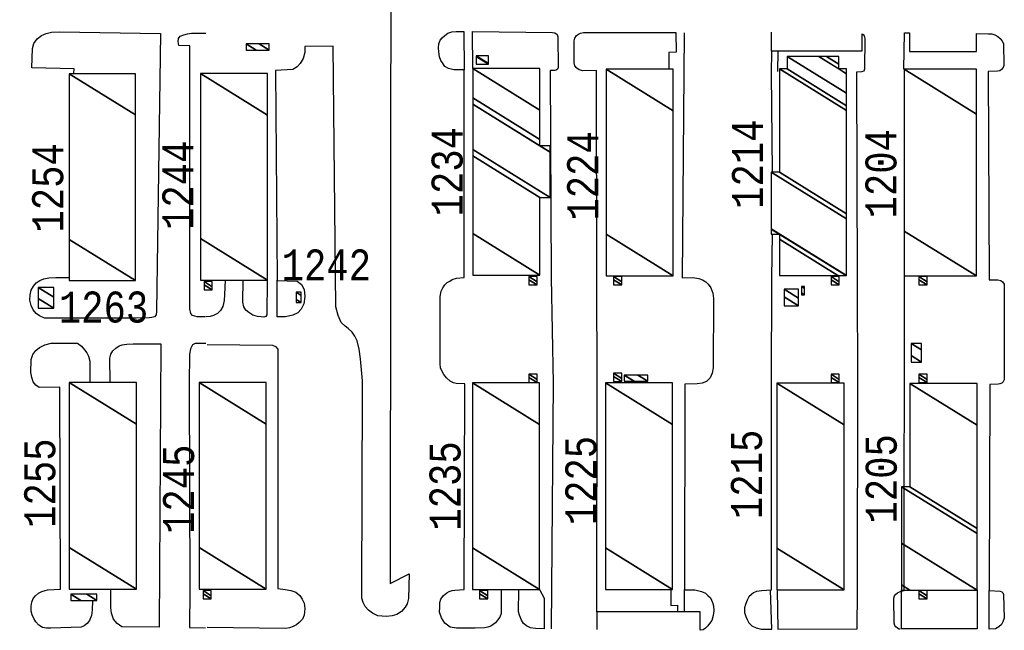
# Model space of a CAD drawing. Extents: x -0.5 to 41.9, y -0.5 to 29.8.
# Tile 10 of 128: x 4.642 to 5.178, y 7.752 to 8.083. Entities that reach past the tile are written whole.
import ezdxf
from ezdxf.enums import TextEntityAlignment as Align

# ---------------------------------------------------------------- set-up
doc = ezdxf.new("R2010")
doc.units = 0
doc.header["$MEASUREMENT"] = 0
for name, color, linetype in [('11', 2, 'CONTINUOUS'), ('21', 5, 'CONTINUOUS'), ('23', 1, 'CONTINUOUS')]:
    doc.layers.add(name, color=color, linetype=linetype)
doc.styles.add('MONOTXT', font='MONOTXT', dxfattribs={"height": 0.2})

msp = doc.modelspace()

# ---------------------------------------------------------------- linework, layer by layer
at = {"layer": '11'}
for p, q in [((5.05096, 8.06633), (5.05082, 8.05432)), ((5.05451, 8.05528), (5.05458, 8.06633)), ((5.05087, 8.05412), (5.05127, 8.0007)), ((5.00365, 7.76161), (5.00374, 7.7736))]:
    msp.add_line(p, q, dxfattribs=at)
for points in [[(4.84402, 8.15369), (4.84375, 7.77693), (4.85405, 7.78216), (4.85377, 7.76874), (4.85293, 7.76598), (4.85183, 7.76406), (4.8499, 7.76173), (4.84735, 7.7601), (4.8449, 7.75928), (4.84173, 7.75908), (4.83937, 7.75911), (4.83703, 7.7594), (4.83411, 7.76078), (4.83193, 7.76247), (4.83015, 7.76436), (4.82897, 7.76654), (4.82835, 7.769), (4.82829, 7.77261), (4.82876, 7.88217), (4.82861, 7.88701), (4.82767, 7.89907), (4.82688, 7.90433), (4.82577, 7.9088), (4.82453, 7.91133), (4.82313, 7.91356), (4.82095, 7.9156), (4.81923, 7.91684), (4.81718, 7.91884), (4.81544, 7.92255), (4.8142, 7.92723), (4.81269, 8.06895), (4.7973, 8.06882), (4.79733, 8.0655), (4.79636, 8.06227), (4.79477, 8.05953), (4.79324, 8.05779), (4.79087, 8.05634), (4.78147, 8.05576), (4.78229, 7.94155), (4.79309, 7.94127), (4.79562, 7.93947), (4.79698, 7.93682), (4.79737, 7.93292), (4.79688, 7.929), (4.79538, 7.92598), (4.79351, 7.92414), (4.79077, 7.92276), (4.78687, 7.92192), (4.78233, 7.92192), (4.78227, 7.9418)], [(4.67181, 8.05405), (4.67189, 8.05661), (4.64887, 8.05718), (4.64925, 8.06777), (4.65001, 8.07052), (4.65183, 8.07293), (4.65423, 8.07475), (4.65676, 8.07592), (4.65959, 8.07655), (4.66408, 8.07684), (4.71887, 8.07589), (4.71676, 7.92488), (4.71652, 7.92301), (4.71557, 7.92193), (4.71417, 7.92158), (4.71277, 7.92132), (4.70558, 7.92107), (4.6559, 7.92116), (4.65316, 7.92237), (4.65137, 7.9237), (4.64975, 7.92561), (4.64867, 7.92798), (4.64791, 7.93086), (4.64809, 7.93384), (4.64851, 7.93632), (4.64985, 7.93863), (4.65136, 7.94041), (4.65325, 7.94168), (4.65553, 7.94259), (4.65824, 7.94303), (4.66202, 7.94318), (4.66927, 7.9432)], [(4.7434, 7.92184), (4.7389, 7.92185), (4.73634, 7.92268), (4.73547, 7.92361), (4.7349, 7.92625), (4.73491, 8.06923), (4.72886, 8.06931), (4.72845, 8.07147), (4.72872, 8.07316), (4.72959, 8.07438), (4.73161, 8.07517), (4.73361, 8.07566), (4.73573, 8.07598), (4.74345, 8.07599)], [(4.90413, 7.77309), (4.90412, 7.76061), (4.90329, 7.75861), (4.90205, 7.75693), (4.90096, 7.75552), (4.89976, 7.75462), (4.89851, 7.75369), (4.89674, 7.7533), (4.89499, 7.75286), (4.89001, 7.75261), (4.88538, 7.75262), (4.87987, 7.75258), (4.87638, 7.75326), (4.8734, 7.75531), (4.87156, 7.75824), (4.87061, 7.76134), (4.87064, 7.76409), (4.87073, 7.76654), (4.87122, 7.76843), (4.87271, 7.77042), (4.87459, 7.77181), (4.87588, 7.77251), (4.87736, 7.77311), (4.87882, 7.77328), (4.88398, 7.77366), (4.88433, 7.88538), (4.87952, 7.88561), (4.87807, 7.88592), (4.87627, 7.88688), (4.87429, 7.88867), (4.8729, 7.89046), (4.87193, 7.89224), (4.87103, 7.89414), (4.87084, 7.89641), (4.87083, 7.93299), (4.8715, 7.93581), (4.87232, 7.9377), (4.87345, 7.93931), (4.87479, 7.94052), (4.87618, 7.94135), (4.87751, 7.94211), (4.87984, 7.94288), (4.88398, 7.9433), (4.88394, 8.0562), (4.87842, 8.05617), (4.87535, 8.05679), (4.87353, 8.05801), (4.87217, 8.05986), (4.87125, 8.06125), (4.87053, 8.06325), (4.87017, 8.06587), (4.87008, 8.06808), (4.87026, 8.07024), (4.87092, 8.07221), (4.8719, 8.07351), (4.87344, 8.07485), (4.87499, 8.07604), (4.87726, 8.07684), (4.87964, 8.07704), (4.88369, 8.07704), (4.88389, 8.05615)], [(4.88864, 8.05685), (4.88854, 8.07704), (4.9319, 8.0765), (4.93329, 8.07622), (4.9345, 8.07533), (4.93489, 8.07413), (4.93506, 8.05733), (4.93464, 8.05644), (4.9339, 8.05598), (4.93325, 8.05584), (4.93078, 8.0558), (4.93124, 7.94311), (4.93231, 7.88579), (4.93119, 7.75233)], [(4.95604, 7.76161), (4.95604, 7.77325), (4.95625, 7.8854), (4.9561, 7.94258), (4.95584, 8.05576), (4.94844, 8.05561), (4.94649, 8.0561), (4.94525, 8.05695), (4.94419, 8.0583), (4.94375, 8.05985), (4.94367, 8.07197), (4.94402, 8.07342), (4.94504, 8.07473), (4.94603, 8.0755), (4.94722, 8.07613), (4.94886, 8.07649), (4.99901, 8.07641), (4.99909, 8.06564), (4.99517, 8.06555), (4.99513, 8.05655)], [(5.00349, 8.07624), (5.00248, 7.94308), (5.0082, 7.94319), (5.01149, 7.94268), (5.01349, 7.94194), (5.01537, 7.94086), (5.01652, 7.93969), (5.01809, 7.9377), (5.01916, 7.93468), (5.01938, 7.93181), (5.01921, 7.89412), (5.01875, 7.89121), (5.0176, 7.88867), (5.01562, 7.88678), (5.01334, 7.88589), (5.01067, 7.88539), (5.0039, 7.88534), (5.00375, 7.77359), (5.0094, 7.77347), (5.01291, 7.77267), (5.01507, 7.77168), (5.01647, 7.7705), (5.0179, 7.7691), (5.01894, 7.76661), (5.01946, 7.76478), (5.01957, 7.76214), (5.01935, 7.7596), (5.01851, 7.75687), (5.01736, 7.75521), (5.01631, 7.75391), (5.01512, 7.75272), (5.01384, 7.75182), (5.01218, 7.7515), (5.01218, 7.76161), (4.95604, 7.76161), (4.95604, 7.75196)], [(5.05406, 7.77331), (5.0544, 7.75217), (5.09753, 7.75229), (5.09776, 7.7728), (5.09787, 7.88492), (5.09775, 7.94182), (5.09729, 8.05499), (5.10007, 8.05515), (5.10139, 8.05566), (5.10178, 8.05658), (5.1019, 8.07311), (5.10174, 8.07397), (5.10131, 8.07472), (5.10066, 8.07541), (5.10011, 8.07556), (5.10009, 8.06629), (5.051, 8.06629), (5.051, 8.07665)], [(5.12288, 8.05651), (5.12322, 8.07625), (5.12596, 8.07629), (5.12596, 8.06618), (5.16245, 8.06618), (5.16244, 8.0758), (5.16899, 8.07575), (5.17071, 8.07567), (5.1724, 8.07512), (5.17397, 8.07421), (5.17522, 8.07311), (5.17632, 8.07176), (5.17703, 8.0705), (5.17731, 8.05849), (5.17687, 8.05732), (5.17606, 8.05627), (5.17511, 8.05565), (5.17392, 8.05544), (5.16884, 8.05524), (5.16927, 7.94201), (5.174, 7.94204), (5.17566, 7.94166), (5.17663, 7.94092), (5.17748, 7.93972), (5.17754, 7.88758), (5.1769, 7.88653), (5.17616, 7.88587), (5.17514, 7.88542), (5.17418, 7.88521), (5.16964, 7.88508), (5.16936, 7.77307), (5.17527, 7.77276), (5.17611, 7.77245), (5.17681, 7.77188), (5.17713, 7.77104), (5.17748, 7.75808), (5.17679, 7.75611), (5.17593, 7.75459), (5.17461, 7.75348), (5.17276, 7.75232), (5.16923, 7.75219), (5.16936, 7.77312)], [(5.05127, 7.96656), (5.05104, 7.94312), (5.05087, 7.8846), (5.05075, 7.77335), (5.04568, 7.77303), (5.04433, 7.77286), (5.04281, 7.77252), (5.0412, 7.77186), (5.04014, 7.77092), (5.03866, 7.76964), (5.03773, 7.76797), (5.03678, 7.76561), (5.03641, 7.76363), (5.03638, 7.76113), (5.03707, 7.75899), (5.03768, 7.75735), (5.0387, 7.75559), (5.04032, 7.75391), (5.04259, 7.75277), (5.04543, 7.75204), (5.05117, 7.75209), (5.05047, 7.7733)], [(5.12101, 7.75213), (5.12045, 7.75213), (5.1194, 7.75266), (5.11849, 7.75343), (5.11806, 7.7542), (5.11767, 7.75541), (5.11756, 7.76893), (5.11789, 7.77024), (5.11845, 7.77103), (5.11946, 7.77188), (5.12056, 7.77241), (5.12166, 7.77281), (5.12305, 7.77319), (5.12323, 7.94416)], [(4.75408, 7.9418), (4.75377, 7.93402), (4.75355, 7.93069), (4.75282, 7.92752), (4.75157, 7.9254), (4.7498, 7.9237), (4.74776, 7.92267), (4.74582, 7.92201), (4.74371, 7.92183)], [(4.77696, 7.9418), (4.77675, 7.92288), (4.77613, 7.92214), (4.77502, 7.92165), (4.77369, 7.92181), (4.77164, 7.92205), (4.76905, 7.92286), (4.76684, 7.92422), (4.76535, 7.92549), (4.76419, 7.92739), (4.76362, 7.92981), (4.76389, 7.9419)], [(4.68187, 7.7677), (4.68178, 7.76248), (4.68136, 7.75948), (4.68038, 7.75691), (4.67909, 7.75528), (4.67741, 7.75386), (4.67583, 7.75317), (4.65922, 7.75263), (4.65702, 7.75273), (4.65483, 7.753), (4.65273, 7.75422), (4.65115, 7.75606), (4.65004, 7.75784), (4.64915, 7.75983), (4.64865, 7.7619), (4.64865, 7.76456), (4.64902, 7.76677), (4.64977, 7.76873), (4.65101, 7.77026), (4.65255, 7.77172), (4.65445, 7.77261), (4.65616, 7.77317), (4.65742, 7.77343), (4.66456, 7.77393), (4.66419, 7.88359), (4.653, 7.88347), (4.65115, 7.88476), (4.6497, 7.88661), (4.649, 7.88885), (4.6485, 7.89154), (4.64862, 7.89865), (4.64958, 7.90147), (4.6512, 7.90351), (4.65319, 7.90517), (4.65597, 7.90661), (4.65938, 7.90749), (4.66533, 7.90758), (4.67382, 7.90749), (4.67601, 7.90591), (4.67758, 7.90399), (4.6789, 7.90224), (4.67977, 7.90049), (4.68052, 7.89785), (4.68056, 7.88613)], [(4.6915, 7.88622), (4.69133, 7.89942), (4.69186, 7.9016), (4.69307, 7.90346), (4.69456, 7.90486), (4.6964, 7.90609), (4.69811, 7.90666), (4.7006, 7.90697), (4.7041, 7.90722), (4.71058, 7.90723), (4.71907, 7.90723), (4.71818, 7.75329), (4.69789, 7.75343), (4.69527, 7.75517), (4.69328, 7.7576), (4.69231, 7.76082), (4.69194, 7.76379), (4.69194, 7.77374)], [(4.74349, 7.90731), (4.73771, 7.9074), (4.73622, 7.90661), (4.73517, 7.90451), (4.73465, 7.90162), (4.73447, 7.88572), (4.73483, 7.77343), (4.73473, 7.75308), (4.7434, 7.75291)], [(4.74417, 7.90679), (4.7798, 7.90647), (4.78149, 7.90573), (4.78258, 7.90426), (4.78268, 7.7742), (4.78659, 7.7737), (4.78979, 7.77313), (4.79249, 7.77218), (4.79456, 7.77046), (4.79594, 7.76841), (4.79704, 7.76618), (4.7973, 7.76327), (4.79705, 7.75978), (4.79599, 7.75751), (4.79433, 7.75575), (4.79273, 7.75441), (4.79101, 7.75354), (4.78895, 7.75283), (4.78704, 7.7525), (4.74426, 7.75294)], [(4.92485, 7.77362), (4.92752, 7.76905), (4.92744, 7.75234), (4.92265, 7.75242), (4.91993, 7.75285), (4.91786, 7.75386), (4.91628, 7.75528), (4.91507, 7.75703), (4.91395, 7.75969), (4.91354, 7.76152), (4.91365, 7.77357)], [(4.99632, 7.77351), (4.99632, 7.76505), (4.99995, 7.76517), (4.99985, 7.76161)], [(5.1627, 7.77341), (5.16271, 7.75228), (5.12167, 7.75229), (5.12167, 7.77358)]]:
    msp.add_lwpolyline(points, dxfattribs=at)

# ---------------------------------------------------------------- texts
at = {"layer": '23', "style": 'MONOTXT', "width": 0.833333}
for s, p in [('1214', (5.03785, 8.00486)), ('1234', (4.87467, 8.00076)), ('1224', (4.94823, 7.99847)), ('1204', (5.11049, 7.99964)), ('1254', (4.65758, 7.99195)), ('1244', (4.72823, 7.99337)), ('1215', (5.03738, 7.83626)), ('1255', (4.65326, 7.83148)), ('1225', (4.94739, 7.83288)), ('1205', (5.11064, 7.83383)), ('1245', (4.72872, 7.82815)), ('1235', (4.87353, 7.82993))]:
    msp.add_text(s, height=0.016843, rotation=90, dxfattribs=at).set_placement(p, align=Align.MIDDLE)
for s, p in [('1242', (4.80903, 7.95019)), ('1263', (4.68794, 7.92721))]:
    msp.add_text(s, height=0.016843, dxfattribs=at).set_placement(p, align=Align.MIDDLE)

# ---------------------------------------------------------------- meshes
at = {"layer": '21'}
mesh = msp.add_polyface(dxfattribs=at)
corners = [(4.76554, 8.06681), (4.77097, 8.06681), (4.76554, 8.07017), (4.77789, 8.06681), (4.77246, 8.07017), (4.77789, 8.07017), (4.77789, 8.07017)]
mesh.append_faces([[corners[k] for k in face] for face in [(0, 0, 1, 2), (2, 1, 3, 4), (4, 3, 6, 5)]], dxfattribs={"vtx0": -1, "vtx2": -1})
mesh = msp.add_polyface(dxfattribs=at)
corners = [(4.8905, 8.05919), (4.89723, 8.05919), (4.8905, 8.06337), (4.8905, 8.06368), (4.89723, 8.0595), (4.8905, 8.06368), (4.89723, 8.06368)]
mesh.append_faces([[corners[k] for k in face] for face in [(0, 0, 1, 2), (2, 1, 4, 5), (3, 4, 6, 6)]], dxfattribs={"vtx0": -1, "vtx2": -1})
mesh = msp.add_polyface(dxfattribs=at)
corners = [(5.05533, 7.94436), (5.08706, 7.94436), (5.05533, 7.96403), (5.05084, 7.96682), (5.09155, 7.94436), (5.05533, 7.96682), (5.05084, 7.9696), (5.09182, 7.94436), (5.05084, 7.96977), (5.09182, 7.97509), (5.05084, 8.0005), (5.09182, 7.97788), (5.05533, 8.0005), (5.09182, 8.03402), (5.05533, 8.05665), (5.09182, 8.03663), (5.05954, 8.05665), (5.09182, 8.04337), (5.05954, 8.06338), (5.09182, 8.05404), (5.07674, 8.06338), (5.08761, 8.05665), (5.09182, 8.05665), (5.08095, 8.06338), (5.08761, 8.05926), (5.09182, 8.05665), (5.08761, 8.06338)]
mesh.append_faces([[corners[k] for k in face] for face in [(0, 0, 1, 2), (3, 3, 5, 6), (2, 1, 4, 5), (6, 4, 7, 8), (8, 7, 9, 10), (10, 9, 11, 12), (12, 11, 13, 14), (14, 13, 15, 16), (16, 15, 17, 18), (18, 17, 19, 20), (20, 21, 24, 23), (21, 19, 25, 22), (23, 24, 26, 26)]], dxfattribs={"vtx0": -1, "vtx2": -1})
mesh = msp.add_polyface(dxfattribs=at)
corners = [(4.88867, 7.94461), (4.92516, 7.94461), (4.88867, 7.96723), (4.92516, 7.98671), (4.88867, 8.00934), (4.93077, 7.98671), (4.88867, 8.01282), (4.92516, 8.01479), (4.93077, 8.01131), (4.88867, 8.03741), (4.92516, 8.01827), (4.93077, 8.01479), (4.88867, 8.04089), (4.92516, 8.03427), (4.88867, 8.05689), (4.92516, 8.05689), (4.92516, 8.05689)]
mesh.append_faces([[corners[k] for k in face] for face in [(0, 0, 1, 2), (2, 1, 3, 4), (4, 3, 5, 6), (6, 5, 8, 9), (9, 7, 10, 12), (7, 8, 11, 11), (12, 10, 13, 14), (14, 13, 16, 15)]], dxfattribs={"vtx0": -1, "vtx2": -1})
mesh = msp.add_polyface(dxfattribs=at)
corners = [(4.96105, 7.94422), (4.99755, 7.94422), (4.96105, 7.96685), (4.99755, 8.03388), (4.96105, 8.05651), (4.99755, 8.05651), (4.99755, 8.05651)]
mesh.append_faces([[corners[k] for k in face] for face in [(0, 0, 1, 2), (2, 1, 3, 4), (4, 3, 6, 5)]], dxfattribs={"vtx0": -1, "vtx2": -1})
mesh = msp.add_polyface(dxfattribs=at)
corners = [(5.12317, 7.94414), (5.16247, 7.94414), (5.12317, 7.9685), (5.16247, 8.03206), (5.12317, 8.05642), (5.16247, 8.05642), (5.16247, 8.05642)]
mesh.append_faces([[corners[k] for k in face] for face in [(0, 0, 1, 2), (2, 1, 3, 4), (4, 3, 6, 5)]], dxfattribs={"vtx0": -1, "vtx2": -1})
mesh = msp.add_polyface(dxfattribs=at)
corners = [(4.66929, 7.94159), (4.70522, 7.94159), (4.66929, 7.96387), (4.70522, 8.0316), (4.66929, 8.05387), (4.70522, 8.05387), (4.70522, 8.05387)]
mesh.append_faces([[corners[k] for k in face] for face in [(0, 0, 1, 2), (2, 1, 3, 4), (4, 3, 6, 5)]], dxfattribs={"vtx0": -1, "vtx2": -1})
mesh = msp.add_polyface(dxfattribs=at)
corners = [(4.74055, 7.94187), (4.77705, 7.94187), (4.74055, 7.9645), (4.77705, 8.03153), (4.74055, 8.05416), (4.77705, 8.05416), (4.77705, 8.05416)]
mesh.append_faces([[corners[k] for k in face] for face in [(0, 0, 1, 2), (2, 1, 3, 4), (4, 3, 6, 5)]], dxfattribs={"vtx0": -1, "vtx2": -1})
mesh = msp.add_polyface(dxfattribs=at)
corners = [(4.91918, 7.93925), (4.92367, 7.93925), (4.91918, 7.94204), (4.91918, 7.94375), (4.92367, 7.94096), (4.91918, 7.94375), (4.92367, 7.94375)]
mesh.append_faces([[corners[k] for k in face] for face in [(0, 0, 1, 2), (2, 1, 4, 5), (3, 4, 6, 6)]], dxfattribs={"vtx0": -1, "vtx2": -1})
mesh = msp.add_polyface(dxfattribs=at)
corners = [(4.96515, 7.93925), (4.96965, 7.93925), (4.96515, 7.94204), (4.96515, 7.94375), (4.96965, 7.94096), (4.96515, 7.94375), (4.96965, 7.94375)]
mesh.append_faces([[corners[k] for k in face] for face in [(0, 0, 1, 2), (2, 1, 4, 5), (3, 4, 6, 6)]], dxfattribs={"vtx0": -1, "vtx2": -1})
mesh = msp.add_polyface(dxfattribs=at)
corners = [(5.08337, 7.93925), (5.08786, 7.93925), (5.08337, 7.94204), (5.08337, 7.94375), (5.08786, 7.94096), (5.08337, 7.94375), (5.08786, 7.94375)]
mesh.append_faces([[corners[k] for k in face] for face in [(0, 0, 1, 2), (2, 1, 4, 5), (3, 4, 6, 6)]], dxfattribs={"vtx0": -1, "vtx2": -1})
mesh = msp.add_polyface(dxfattribs=at)
corners = [(5.13115, 7.93925), (5.13564, 7.93925), (5.13115, 7.94204), (5.13115, 7.94375), (5.13564, 7.94096), (5.13115, 7.94375), (5.13564, 7.94375)]
mesh.append_faces([[corners[k] for k in face] for face in [(0, 0, 1, 2), (2, 1, 4, 5), (3, 4, 6, 6)]], dxfattribs={"vtx0": -1, "vtx2": -1})
mesh = msp.add_polyface(dxfattribs=at)
corners = [(4.65245, 7.92659), (4.66088, 7.92659), (4.65245, 7.93181), (4.65245, 7.93782), (4.66088, 7.9326), (4.65245, 7.93782), (4.66088, 7.93782)]
mesh.append_faces([[corners[k] for k in face] for face in [(0, 0, 1, 2), (2, 1, 4, 5), (3, 4, 6, 6)]], dxfattribs={"vtx0": -1, "vtx2": -1})
mesh = msp.add_polyface(dxfattribs=at)
corners = [(4.74256, 7.93655), (4.74705, 7.93655), (4.74256, 7.93933), (4.74256, 7.94104), (4.74705, 7.93825), (4.74256, 7.94104), (4.74705, 7.94104)]
mesh.append_faces([[corners[k] for k in face] for face in [(0, 0, 1, 2), (2, 1, 4, 5), (3, 4, 6, 6)]], dxfattribs={"vtx0": -1, "vtx2": -1})
mesh = msp.add_polyface(dxfattribs=at)
corners = [(5.0578, 7.92785), (5.06566, 7.92785), (5.0578, 7.93273), (5.0578, 7.93683), (5.06566, 7.93196), (5.0578, 7.93683), (5.06566, 7.93683)]
mesh.append_faces([[corners[k] for k in face] for face in [(0, 0, 1, 2), (2, 1, 4, 5), (3, 4, 6, 6)]], dxfattribs={"vtx0": -1, "vtx2": -1})
mesh = msp.add_polyface(dxfattribs=at)
corners = [(5.06722, 7.93383), (5.0689, 7.93383), (5.06722, 7.93488), (5.06722, 7.93833), (5.0689, 7.93728), (5.06722, 7.93833), (5.0689, 7.93833)]
mesh.append_faces([[corners[k] for k in face] for face in [(0, 0, 1, 2), (2, 1, 4, 5), (3, 4, 6, 6)]], dxfattribs={"vtx0": -1, "vtx2": -1})
mesh = msp.add_polyface(dxfattribs=at)
corners = [(4.79256, 7.92961), (4.79536, 7.92961), (4.79256, 7.93135), (4.79536, 7.93348), (4.79256, 7.93522), (4.79536, 7.93522), (4.79536, 7.93522)]
mesh.append_faces([[corners[k] for k in face] for face in [(0, 0, 1, 2), (2, 1, 3, 4), (4, 3, 6, 5)]], dxfattribs={"vtx0": -1, "vtx2": -1})
mesh = msp.add_polyface(dxfattribs=at)
corners = [(5.12697, 7.89733), (5.13259, 7.89733), (5.12697, 7.90081), (5.12697, 7.90744), (5.13259, 7.90396), (5.12697, 7.90744), (5.13259, 7.90744)]
mesh.append_faces([[corners[k] for k in face] for face in [(0, 0, 1, 2), (2, 1, 4, 5), (3, 4, 6, 6)]], dxfattribs={"vtx0": -1, "vtx2": -1})
mesh = msp.add_polyface(dxfattribs=at)
corners = [(4.91918, 7.88615), (4.92367, 7.88615), (4.91918, 7.88894), (4.91918, 7.89064), (4.92367, 7.88786), (4.91918, 7.89064), (4.92367, 7.89064)]
mesh.append_faces([[corners[k] for k in face] for face in [(0, 0, 1, 2), (2, 1, 4, 5), (3, 4, 6, 6)]], dxfattribs={"vtx0": -1, "vtx2": -1})
mesh = msp.add_polyface(dxfattribs=at)
corners = [(4.96515, 7.88669), (4.96965, 7.88669), (4.96515, 7.88948), (4.96515, 7.89118), (4.96965, 7.8884), (4.96515, 7.89118), (4.96965, 7.89118)]
mesh.append_faces([[corners[k] for k in face] for face in [(0, 0, 1, 2), (2, 1, 4, 5), (3, 4, 6, 6)]], dxfattribs={"vtx0": -1, "vtx2": -1})
mesh = msp.add_polyface(dxfattribs=at)
corners = [(4.9709, 7.88685), (4.97634, 7.88685), (4.9709, 7.89022), (4.98382, 7.88685), (4.97838, 7.89022), (4.98382, 7.89022), (4.98382, 7.89022)]
mesh.append_faces([[corners[k] for k in face] for face in [(0, 0, 1, 2), (2, 1, 3, 4), (4, 3, 6, 5)]], dxfattribs={"vtx0": -1, "vtx2": -1})
mesh = msp.add_polyface(dxfattribs=at)
corners = [(5.08337, 7.88615), (5.08786, 7.88615), (5.08337, 7.88894), (5.08337, 7.89064), (5.08786, 7.88786), (5.08337, 7.89064), (5.08786, 7.89064)]
mesh.append_faces([[corners[k] for k in face] for face in [(0, 0, 1, 2), (2, 1, 4, 5), (3, 4, 6, 6)]], dxfattribs={"vtx0": -1, "vtx2": -1})
mesh = msp.add_polyface(dxfattribs=at)
corners = [(5.13115, 7.88615), (5.13564, 7.88615), (5.13115, 7.88894), (5.13115, 7.89064), (5.13564, 7.88786), (5.13115, 7.89064), (5.13564, 7.89064)]
mesh.append_faces([[corners[k] for k in face] for face in [(0, 0, 1, 2), (2, 1, 4, 5), (3, 4, 6, 6)]], dxfattribs={"vtx0": -1, "vtx2": -1})
mesh = msp.add_polyface(dxfattribs=at)
corners = [(4.66932, 7.77381), (4.70582, 7.77381), (4.66932, 7.79644), (4.70582, 7.86347), (4.66932, 7.8861), (4.70582, 7.8861), (4.70582, 7.8861)]
mesh.append_faces([[corners[k] for k in face] for face in [(0, 0, 1, 2), (2, 1, 3, 4), (4, 3, 6, 5)]], dxfattribs={"vtx0": -1, "vtx2": -1})
mesh = msp.add_polyface(dxfattribs=at)
corners = [(4.73989, 7.77381), (4.77638, 7.77381), (4.73989, 7.79644), (4.77638, 7.86347), (4.73989, 7.8861), (4.77638, 7.8861), (4.77638, 7.8861)]
mesh.append_faces([[corners[k] for k in face] for face in [(0, 0, 1, 2), (2, 1, 3, 4), (4, 3, 6, 5)]], dxfattribs={"vtx0": -1, "vtx2": -1})
mesh = msp.add_polyface(dxfattribs=at)
corners = [(4.88842, 7.77365), (4.92491, 7.77365), (4.88842, 7.79628), (4.92491, 7.86331), (4.88842, 7.88594), (4.92491, 7.88594), (4.92491, 7.88594)]
mesh.append_faces([[corners[k] for k in face] for face in [(0, 0, 1, 2), (2, 1, 3, 4), (4, 3, 6, 5)]], dxfattribs={"vtx0": -1, "vtx2": -1})
mesh = msp.add_polyface(dxfattribs=at)
corners = [(4.96077, 7.77372), (4.99727, 7.77372), (4.96077, 7.79635), (4.99727, 7.86338), (4.96077, 7.88601), (4.99727, 7.88601), (4.99727, 7.88601)]
mesh.append_faces([[corners[k] for k in face] for face in [(0, 0, 1, 2), (2, 1, 3, 4), (4, 3, 6, 5)]], dxfattribs={"vtx0": -1, "vtx2": -1})
mesh = msp.add_polyface(dxfattribs=at)
corners = [(5.05397, 7.77349), (5.09046, 7.77349), (5.05397, 7.79612), (5.09046, 7.86315), (5.05397, 7.88578), (5.09046, 7.88578), (5.09046, 7.88578)]
mesh.append_faces([[corners[k] for k in face] for face in [(0, 0, 1, 2), (2, 1, 3, 4), (4, 3, 6, 5)]], dxfattribs={"vtx0": -1, "vtx2": -1})
mesh = msp.add_polyface(dxfattribs=at)
corners = [(5.12173, 7.77341), (5.12622, 7.77341), (5.12173, 7.77619), (5.12627, 7.77341), (5.12173, 7.77623), (5.16271, 7.77341), (5.12173, 7.79882), (5.16271, 7.80414), (5.12173, 7.82955), (5.16271, 7.80692), (5.12622, 7.82955), (5.16271, 7.86307), (5.12622, 7.88569), (5.16271, 7.88569), (5.16271, 7.88569)]
mesh.append_faces([[corners[k] for k in face] for face in [(0, 0, 1, 2), (2, 1, 3, 4), (4, 3, 5, 6), (6, 5, 7, 8), (8, 7, 9, 10), (10, 9, 11, 12), (12, 11, 14, 13)]], dxfattribs={"vtx0": -1, "vtx2": -1})
mesh = msp.add_polyface(dxfattribs=at)
corners = [(4.67024, 7.76779), (4.67567, 7.76779), (4.67024, 7.77116), (4.68427, 7.76779), (4.67884, 7.77116), (4.68427, 7.77116), (4.68427, 7.77116)]
mesh.append_faces([[corners[k] for k in face] for face in [(0, 0, 1, 2), (2, 1, 3, 4), (4, 3, 6, 5)]], dxfattribs={"vtx0": -1, "vtx2": -1})
mesh = msp.add_polyface(dxfattribs=at)
corners = [(4.74202, 7.76856), (4.74651, 7.76856), (4.74202, 7.77135), (4.74202, 7.77305), (4.74651, 7.77027), (4.74202, 7.77305), (4.74651, 7.77305)]
mesh.append_faces([[corners[k] for k in face] for face in [(0, 0, 1, 2), (2, 1, 4, 5), (3, 4, 6, 6)]], dxfattribs={"vtx0": -1, "vtx2": -1})
mesh = msp.add_polyface(dxfattribs=at)
corners = [(4.89232, 7.76856), (4.89681, 7.76856), (4.89232, 7.77135), (4.89232, 7.77305), (4.89681, 7.77027), (4.89232, 7.77305), (4.89681, 7.77305)]
mesh.append_faces([[corners[k] for k in face] for face in [(0, 0, 1, 2), (2, 1, 4, 5), (3, 4, 6, 6)]], dxfattribs={"vtx0": -1, "vtx2": -1})
mesh = msp.add_polyface(dxfattribs=at)
corners = [(5.13115, 7.76856), (5.13564, 7.76856), (5.13115, 7.77135), (5.13115, 7.77305), (5.13564, 7.77027), (5.13115, 7.77305), (5.13564, 7.77305)]
mesh.append_faces([[corners[k] for k in face] for face in [(0, 0, 1, 2), (2, 1, 4, 5), (3, 4, 6, 6)]], dxfattribs={"vtx0": -1, "vtx2": -1})

doc.saveas('drawing.dxf')
